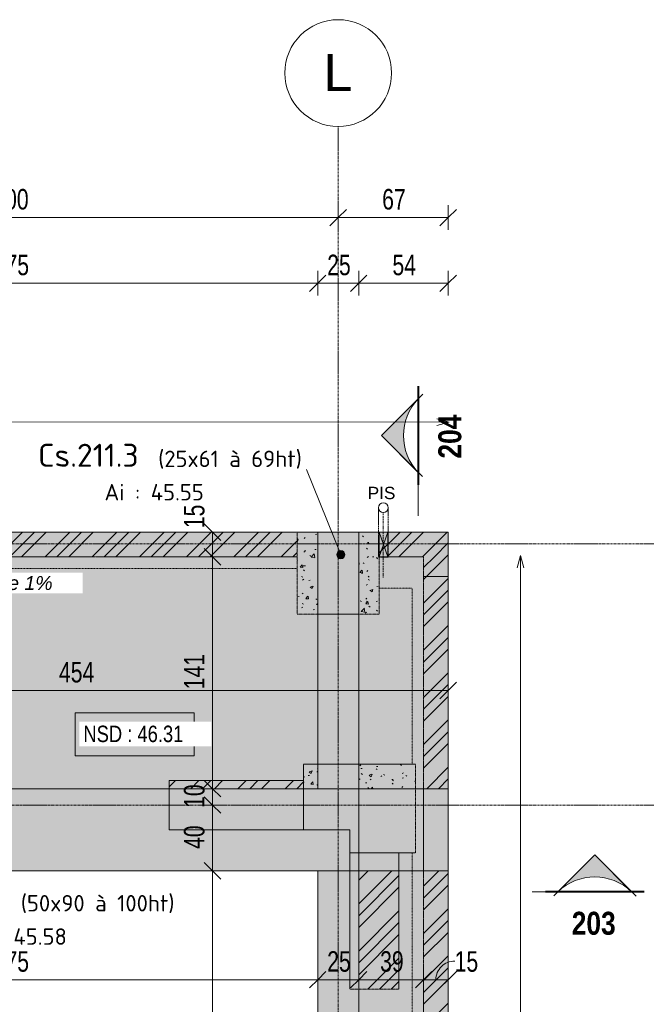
# Model space of a CAD drawing. Header units: millimetres. Extents: x 8507 to 240958, y -8745 to 78383.
# Tile 47 of 71: x 97234 to 101050, y 60526 to 66521. Entities that reach past the tile are written whole.
import ezdxf

# ---------------------------------------------------------------- set-up
doc = ezdxf.new("R2010")
doc.units = ezdxf.units.MM
for name, pattern in [('Caché', [7.14375, 4.7625, -2.38125]), ('Centre', [31.75, 6.35, -4.7625, 15.875, -4.7625]), ('Ligne de quadrillage', [22.225, 12.7, -3.175, 3.175, -3.175]), ('Tiret 1_16_', [3.175, 1.5875, -1.5875]), ('tiret perso', [2.6, 1.3, -1.3])]:
    doc.linetypes.add(name, pattern=pattern)
for name, color, linetype, lineweight in [('A-ANNO-DIMS', 211, 'Continuous', 9), ('A-ANNO-DIMS-50', 211, 'Continuous', 9), ('A-DETL', 90, 'Continuous', 5), ('A-DETL-CNTR', 5, 'Centre', 5), ('A-DETL-HDLN', 90, 'Caché', 5), ('A-DETL-MBND', 5, 'Continuous', 5), ('A-DETL-THIN', 151, 'Continuous', 5), ('A-FLOR-IDEN', 11, 'Continuous', 9), ('G-ANNO-SYMB', 111, 'Continuous', 9), ('G-ANNO-TEXT', 231, 'Continuous', 9), ('S-BEAM-IDEN', 2, 'Continuous', 9), ('S-GRID', 1, 'Continuous', 9), ('S-GRID-IDEN', 1, 'Continuous', 9)]:
    doc.layers.add(name, color=color, linetype=linetype, lineweight=lineweight)
doc.styles.add('Arial', font='arial.ttf', dxfattribs={"height": 225})
doc.styles.add('Arial Narrow_4', font='ARIALN.TTF', dxfattribs={"width": 0.9, "height": 125})
doc.styles.add('Arial Narrow_B_2', font='ARIALNB.TTF', dxfattribs={"height": 140})
doc.styles.add('Arial_1', font='arial.ttf', dxfattribs={"width": 0.8, "height": 100})
doc.styles.add('Arial_2', font='arial.ttf', dxfattribs={"height": 75})
doc.styles.add('Arial_I_1', font='ariali.ttf', dxfattribs={"height": 85})
doc.styles.add('ISOCPEUR', font='isocpeur.ttf', dxfattribs={"height": 100})
doc.styles.add('ISOCPEUR_B', font='txt', dxfattribs={"height": 140})
doc.dimstyles.new('AB6_1_50_-_GB', dxfattribs={"dimscale": 304.8, "dimtxt": 127.928872, "dimasz": 0.328084, "dimexe": 0.246063, "dimexo": 0.0625, "dimgap": 0.04101, "dimtad": 1, "dimdec": 0, "dimlfac": 0.1, "dimdsep": 46, "dimtxsty": 'Arial Narrow_4', "dimblk1": 'OBLIQUE', "dimblk2": 'OBLIQUE', "dimsah": 1, "dimcen": 0.09, "dimazin": 0, "dimtfac": 1, "dimtdec": 4, "dimtix": 1, "dimtmove": 0, "dimatfit": 3, "dimfxl": 0.246063, "dimfxlon": 1, "dimtvp": 1, "dimtolj": 1, "dimtzin": 0, "dimarcsym": 2})
doc.dimstyles.new('AB6_1_50_-_GB_1', dxfattribs={"dimscale": 304.8, "dimtxt": 127.928872, "dimasz": 0.328084, "dimexe": 0.246063, "dimexo": 0.0625, "dimgap": 0.04101, "dimtad": 1, "dimdec": 0, "dimlfac": 0.1, "dimdsep": 46, "dimtxsty": 'Arial Narrow_4', "dimblk1": 'OBLIQUE', "dimblk2": 'OBLIQUE', "dimsah": 1, "dimcen": 0.09, "dimazin": 0, "dimtfac": 1, "dimtdec": 4, "dimtix": 1, "dimtmove": 2, "dimatfit": 3, "dimfxl": 0.246063, "dimfxlon": 1, "dimtvp": 1, "dimtolj": 1, "dimtzin": 0, "dimarcsym": 2})
doc.dimstyles.new('AB6_1_50_-_GB_2', dxfattribs={"dimscale": 304.8, "dimtxt": 127.928872, "dimasz": 0.328084, "dimexe": 0.246063, "dimexo": 0.0625, "dimgap": 0.04101, "dimtad": 1, "dimdec": 0, "dimlfac": 0.1, "dimdsep": 46, "dimtxsty": 'Arial Narrow_4', "dimblk1": 'OBLIQUE', "dimblk2": 'OBLIQUE', "dimsah": 1, "dimcen": 0.09, "dimazin": 0, "dimtfac": 1, "dimtdec": 4, "dimtix": 1, "dimtmove": 1, "dimatfit": 3, "dimfxl": 0.246063, "dimfxlon": 1, "dimtvp": 1, "dimtolj": 1, "dimtzin": 0, "dimarcsym": 2})
doc.dimstyles.new('AB6_1_50_-_GB_3', dxfattribs={"dimscale": 304.8, "dimtxt": 127.928872, "dimasz": 0.328084, "dimexe": 0.246063, "dimexo": 0.0625, "dimgap": 0.04101, "dimtad": 1, "dimdec": 0, "dimlfac": 0.1, "dimdsep": 46, "dimtxsty": 'Arial Narrow_4', "dimblk1": 'OBLIQUE', "dimblk2": 'OBLIQUE', "dimsah": 1, "dimcen": 0.09, "dimazin": 0, "dimtfac": 1, "dimtdec": 4, "dimtix": 1, "dimtmove": 0, "dimatfit": 3, "dimfxl": 0.246063, "dimfxlon": 1, "dimtvp": 1, "dimtolj": 1, "dimtzin": 0, "dimarcsym": 2})
pattern_1 = [(45, (64631.8, -542.27), (-143.6841, 143.6841), []), (45, (64703.64, -542.27), (-143.6841, 143.6841), []), (45, (64775.48, -542.27), (-143.6841, 143.6841), [])]
pattern_2 = [(50, (64631.8, -542.27), (182.18467, -15.9391), [19.05, -209.55]), (355, (64631.8, -542.27), (-35.24243, 191.0566), [15.24, -167.64]), (100.451, (64646.98, -543.6), (146.9425, 175.1167), [16.19, -178.09]), (46.184, (64631.8, -491.47), (271.0789, -42.0433), [28.575, -314.325]), (96.636, (64654.4, -494.97), (237.4025, 247.4272), [24.285, -267.135]), (351.184, (64631.8, -491.47), (237.4046, 247.4251), [22.86, -251.46]), (21, (64657.2, -504.17), (151.61488, -102.26552), [19.05, -209.55]), (326, (64657.2, -504.17), (61.80236, 184.18774), [15.24, -167.64]), (71.451, (64669.83, -512.7), (213.41706, 81.92137), [16.19, -178.09]), (37.5, (64631.8, -542.27), (3.08832, 84.555076), [8.382, -157.226, 8.382, -161.798, -168.275]), (37.5, (64631.8, -542.27), (3.08832, 84.555076), [-335.788, 8.382, -159.893]), (7.5, (64631.8, -542.27), (66.81944, 100.18075), [8.382, -88.646, 8.382, -153.416, -64.135]), (7.5, (64631.8, -542.27), (66.81944, 100.18075), [-258.826, 8.382, -55.753]), (327.5, (64575.156, -542.27), (135.59049, -5.72891), [8.382, -55.118, 8.382, -189.738, -262.89]), (327.5, (64575.156, -542.27), (135.59049, -5.72891), [-261.62, 8.382, -254.508]), (317.5, (64549.76, -542.27), (148.12889, 25.42676), [8.382, -74.168, 8.382, -123.19, -186.69]), (317.5, (64549.76, -542.27), (148.12889, 25.42676), [-214.122, 8.382, -178.308])]
pattern_3 = [(0, (64631.8, -542.27), (0, 101.6), [3.353, -98.247]), (0, (64682.6, -491.47), (0, 101.6), [3.353, -98.247])]

# ---------------------------------------------------------------- blocks, each defined once
blk = doc.blocks.new('ECBIM_BIM_RESA VOILE RECTANGULAIRE - Pissette 5x5-3025178-R-1 variante')
at = {"layer": 'A-DETL-MBND'}
for points in [[(-3688.1, 63250.2), (-3661.8, 63325.2), (-3688.1, 63400.2)], [(-3635.6, 63250.2), (-3635.6, 63400.2), (-3661.8, 63325.2)]]:
    blk.add_hatch(color=256, dxfattribs=at).paths.add_polyline_path(points)
for p, q in [((-3688.1, 63250.2), (-3688.1, 63400.2)), ((-3688.1, 63400.2), (-3661.8, 63325.2)), ((-3661.8, 63325.2), (-3635.6, 63400.2)), ((-3635.6, 63400.2), (-3635.6, 63250.2)), ((-3661.8, 63325.2), (-3688.1, 63250.2)), ((-3635.6, 63250.2), (-3661.8, 63325.2))]:
    blk.add_line(p, q, dxfattribs=at)
blk = doc.blocks.new('Quadrillage - M_Extrémité de la ligne de quadrillage - Cercle-11575-R-1 variante')
at = {"layer": 'S-GRID-IDEN'}
blk.add_circle((0, 0), 6.5, dxfattribs=at)
blk = doc.blocks.new('Vue de détail - Extrémité de la ligne de coupe - Pleine AB6-966899-R-1 variante')
at = {"layer": 'G-ANNO-SYMB'}
h = blk.add_hatch(color=256, dxfattribs=at)
edge = h.paths.add_edge_path()
edge.add_line((-6, 4.49), (-1.51, 0))
edge.add_arc((-6, -4.7), 6.5, 46.3308, 133.6692)
edge.add_line((-10.49, 0), (-6, 4.49))
for p, q in [((-6, 4.49), (-11.04, -0.56)), ((-6, 4.49), (-10.49, 0)), ((-6, 4.49), (-1.01, -0.51)), ((-1.51, 0), (-6, 4.49)), ((-12, 0.05), (0, 0.05)), ((-12, 0), (0, 0)), ((-12, 0), (-10.49, 0)), ((-12, -0.05), (0, -0.05)), ((0, 0), (-1.51, 0))]:
    blk.add_line(p, q, dxfattribs=at)
blk.add_arc((-6, -4.7), 6.5, 46.3308, 133.6692, dxfattribs=at)
blk = doc.blocks.new('DIMBLOCK71-R-1 variante')
at = {"layer": 'A-ANNO-DIMS-50'}
for p, q in [((99693.7, 60675.1), (99693.7, 60750.1)), ((99843.7, 60675.1), (99843.7, 60750.1)), ((99843.7, 60675.1), (99693.7, 60675.1)), ((99693.7, 60675.1), (99693.7, 60600.1)), ((99843.7, 60675.1), (99843.7, 60600.1))]:
    blk.add_line(p, q, dxfattribs=at)
at = {"layer": 'A-ANNO-DIMS-50', "lineweight": 18}
for p, q in [((99693.7, 60675.1), (99643.7, 60625.1)), ((99693.7, 60675.1), (99743.7, 60725.1)), ((99843.7, 60675.1), (99793.7, 60625.1)), ((99843.7, 60675.1), (99893.7, 60725.1))]:
    blk.add_line(p, q, dxfattribs=at)
at = {"layer": 'A-ANNO-DIMS-50'}
blk.add_ellipse((99883.2, 60675.1), major_axis=(114.5, 0), ratio=0.995745, start_param=1.570796, end_param=3.141593, dxfattribs=at)
at = {"layer": 'A-ANNO-DIMS-50', "color": 0, "insert": (99883.2, 60849.1), "char_height": 125, "width": 160.825, "attachment_point": 1, "line_spacing_factor": 0.974696, "style": 'Arial Narrow_4'}
blk.add_mtext('15', dxfattribs=at)
blk = doc.blocks.new('_Oblique')
at = {"color": 0, "linetype": 'ByBlock', "lineweight": -2}
blk.add_line((-0.5, -0.5), (0.5, 0.5), dxfattribs=at)
blk = doc.blocks.new('DIMBLOCK72-R-1 variante')
at = {"layer": 'A-ANNO-DIMS-50'}
for p, q in [((99298.7, 60675.1), (99298.7, 60750.1)), ((99693.7, 60675.1), (99693.7, 60750.1)), ((99693.7, 60675.1), (99298.7, 60675.1)), ((99298.7, 60675.1), (99298.7, 60600.1)), ((99693.7, 60675.1), (99693.7, 60600.1))]:
    blk.add_line(p, q, dxfattribs=at)
at = {"layer": 'A-ANNO-DIMS-50', "lineweight": 18}
for p, q in [((99298.7, 60675.1), (99248.7, 60625.1)), ((99298.7, 60675.1), (99348.7, 60725.1)), ((99693.7, 60675.1), (99643.7, 60625.1)), ((99693.7, 60675.1), (99743.7, 60725.1))]:
    blk.add_line(p, q, dxfattribs=at)
at = {"layer": 'A-ANNO-DIMS-50', "color": 0, "insert": (99429.1, 60849.1), "char_height": 125, "width": 160.825, "attachment_point": 1, "line_spacing_factor": 0.974696, "style": 'Arial Narrow_4'}
blk.add_mtext('39', dxfattribs=at)
blk = doc.blocks.new('DIMBLOCK73-R-1 variante')
at = {"layer": 'A-ANNO-DIMS-50'}
for p, q in [((99048.7, 60675.1), (99048.7, 60750.1)), ((99298.7, 60675.1), (99298.7, 60750.1)), ((99298.7, 60675.1), (99048.7, 60675.1)), ((99048.7, 60675.1), (99048.7, 60600.1)), ((99298.7, 60675.1), (99298.7, 60600.1))]:
    blk.add_line(p, q, dxfattribs=at)
at = {"layer": 'A-ANNO-DIMS-50', "lineweight": 18}
for p, q in [((99048.7, 60675.1), (98998.7, 60625.1)), ((99048.7, 60675.1), (99098.7, 60725.1)), ((99298.7, 60675.1), (99248.7, 60625.1)), ((99298.7, 60675.1), (99348.7, 60725.1))]:
    blk.add_line(p, q, dxfattribs=at)
at = {"layer": 'A-ANNO-DIMS-50', "color": 0, "insert": (99106.6, 60849.1), "char_height": 125, "width": 160.825, "attachment_point": 1, "line_spacing_factor": 0.974696, "style": 'Arial Narrow_4'}
blk.add_mtext('25', dxfattribs=at)
blk = doc.blocks.new('DIMBLOCK74-R-1 variante')
at = {"layer": 'A-ANNO-DIMS-50'}
for p, q in [((95303.7, 60675.1), (95303.7, 60750.1)), ((99048.7, 60675.1), (99048.7, 60750.1)), ((99048.7, 60675.1), (95303.7, 60675.1)), ((95303.7, 60675.1), (95303.7, 60600.1)), ((99048.7, 60675.1), (99048.7, 60600.1))]:
    blk.add_line(p, q, dxfattribs=at)
at = {"layer": 'A-ANNO-DIMS-50', "lineweight": 18}
for p, q in [((95303.7, 60675.1), (95253.7, 60625.1)), ((95303.7, 60675.1), (95353.7, 60725.1)), ((99048.7, 60675.1), (98998.7, 60625.1)), ((99048.7, 60675.1), (99098.7, 60725.1))]:
    blk.add_line(p, q, dxfattribs=at)
at = {"layer": 'A-ANNO-DIMS-50', "color": 0, "insert": (97075.6, 60849.1), "char_height": 125, "width": 241.237, "attachment_point": 1, "line_spacing_factor": 0.974696, "style": 'Arial Narrow_4'}
blk.add_mtext('375', dxfattribs=at)
blk = doc.blocks.new('DIMBLOCK186-R-1 variante')
at = {"layer": 'A-ANNO-DIMS-50'}
for p, q in [((95173.7, 65315.9), (95173.7, 65390.9)), ((99173.7, 65315.9), (99173.7, 65390.9)), ((95173.7, 65315.9), (99173.7, 65315.9)), ((95173.7, 65315.9), (95173.7, 65240.9)), ((99173.7, 65315.9), (99173.7, 65240.9))]:
    blk.add_line(p, q, dxfattribs=at)
at = {"layer": 'A-ANNO-DIMS-50', "lineweight": 18}
for p, q in [((95173.7, 65315.9), (95223.7, 65365.9)), ((99173.7, 65315.9), (99223.7, 65365.9)), ((95173.7, 65315.9), (95123.7, 65265.9)), ((99173.7, 65315.9), (99123.7, 65265.9))]:
    blk.add_line(p, q, dxfattribs=at)
at = {"layer": 'A-ANNO-DIMS-50', "color": 0, "insert": (97073.1, 65490), "char_height": 125, "width": 241.237, "attachment_point": 1, "line_spacing_factor": 0.974696, "style": 'Arial Narrow_4'}
blk.add_mtext('400', dxfattribs=at)
blk = doc.blocks.new('DIMBLOCK210-R-1 variante')
at = {"layer": 'A-ANNO-DIMS-50'}
for p, q in [((95303.7, 64915.9), (95303.7, 64990.9)), ((99048.7, 64915.9), (99048.7, 64990.9)), ((95303.7, 64915.9), (99048.7, 64915.9)), ((95303.7, 64915.9), (95303.7, 64840.9)), ((99048.7, 64915.9), (99048.7, 64840.9))]:
    blk.add_line(p, q, dxfattribs=at)
at = {"layer": 'A-ANNO-DIMS-50', "lineweight": 18}
for p, q in [((95303.7, 64915.9), (95353.7, 64965.9)), ((99048.7, 64915.9), (99098.7, 64965.9)), ((95303.7, 64915.9), (95253.7, 64865.9)), ((99048.7, 64915.9), (98998.7, 64865.9))]:
    blk.add_line(p, q, dxfattribs=at)
at = {"layer": 'A-ANNO-DIMS-50', "color": 0, "insert": (97075.6, 65090), "char_height": 125, "width": 241.237, "attachment_point": 1, "line_spacing_factor": 0.974696, "style": 'Arial Narrow_4'}
blk.add_mtext('375', dxfattribs=at)
blk = doc.blocks.new('DIMBLOCK211-R-1 variante')
at = {"layer": 'A-ANNO-DIMS-50'}
for p, q in [((99048.7, 64915.9), (99048.7, 64990.9)), ((99298.7, 64915.9), (99298.7, 64990.9)), ((99048.7, 64915.9), (99298.7, 64915.9)), ((99048.7, 64915.9), (99048.7, 64840.9)), ((99298.7, 64915.9), (99298.7, 64840.9))]:
    blk.add_line(p, q, dxfattribs=at)
at = {"layer": 'A-ANNO-DIMS-50', "lineweight": 18}
for p, q in [((99048.7, 64915.9), (99098.7, 64965.9)), ((99298.7, 64915.9), (99348.7, 64965.9)), ((99048.7, 64915.9), (98998.7, 64865.9)), ((99298.7, 64915.9), (99248.7, 64865.9))]:
    blk.add_line(p, q, dxfattribs=at)
at = {"layer": 'A-ANNO-DIMS-50', "color": 0, "insert": (99106.6, 65090), "char_height": 125, "width": 160.825, "attachment_point": 1, "line_spacing_factor": 0.974696, "style": 'Arial Narrow_4'}
blk.add_mtext('25', dxfattribs=at)
blk = doc.blocks.new('DIMBLOCK346-R-1 variante')
at = {"layer": 'A-ANNO-DIMS-50'}
for p, q in [((98408.1, 61338.6), (98333.1, 61338.6)), ((98408.1, 53835.4), (98408.1, 61338.6)), ((98408.1, 61338.6), (98483.1, 61338.6)), ((98408.1, 53835.4), (98333.1, 53835.4)), ((98408.1, 53835.4), (98483.1, 53835.4))]:
    blk.add_line(p, q, dxfattribs=at)
at = {"layer": 'A-ANNO-DIMS-50', "lineweight": 18}
for p, q in [((98408.1, 61338.6), (98358.1, 61388.6)), ((98408.1, 61338.6), (98458.1, 61288.6)), ((98408.1, 53835.4), (98358.1, 53885.4)), ((98408.1, 53835.4), (98458.1, 53785.4))]:
    blk.add_line(p, q, dxfattribs=at)
at = {"layer": 'A-ANNO-DIMS-50', "color": 0, "insert": (98234, 57486.5), "char_height": 125, "width": 241.237, "attachment_point": 1, "rotation": 90, "line_spacing_factor": 0.974696, "style": 'Arial Narrow_4'}
blk.add_mtext('750', dxfattribs=at)
blk = doc.blocks.new('DIMBLOCK347-R-1 variante')
at = {"layer": 'A-ANNO-DIMS-50', "lineweight": 18}
for p, q in [((98408.1, 61738.6), (98358.1, 61788.6)), ((98408.1, 61738.6), (98458.1, 61688.6)), ((98408.1, 61338.6), (98358.1, 61388.6)), ((98408.1, 61338.6), (98458.1, 61288.6))]:
    blk.add_line(p, q, dxfattribs=at)
at = {"layer": 'A-ANNO-DIMS-50'}
for p, q in [((98408.1, 61738.6), (98333.1, 61738.6)), ((98408.1, 61338.6), (98408.1, 61738.6)), ((98408.1, 61738.6), (98483.1, 61738.6)), ((98408.1, 61338.6), (98333.1, 61338.6)), ((98408.1, 61338.6), (98483.1, 61338.6))]:
    blk.add_line(p, q, dxfattribs=at)
at = {"layer": 'A-ANNO-DIMS-50', "color": 0, "insert": (98234, 61471.5), "char_height": 125, "width": 160.825, "attachment_point": 1, "rotation": 90, "line_spacing_factor": 0.974696, "style": 'Arial Narrow_4'}
blk.add_mtext('40', dxfattribs=at)
blk = doc.blocks.new('DIMBLOCK348-R-1 variante')
at = {"layer": 'A-ANNO-DIMS-50', "lineweight": 18}
for p, q in [((98408.1, 61838.6), (98358.1, 61888.6)), ((98408.1, 61838.6), (98458.1, 61788.6)), ((98408.1, 61738.6), (98358.1, 61788.6)), ((98408.1, 61738.6), (98458.1, 61688.6))]:
    blk.add_line(p, q, dxfattribs=at)
at = {"layer": 'A-ANNO-DIMS-50'}
for p, q in [((98408.1, 61838.6), (98333.1, 61838.6)), ((98408.1, 61738.6), (98408.1, 61838.6)), ((98408.1, 61838.6), (98483.1, 61838.6)), ((98408.1, 61738.6), (98333.1, 61738.6)), ((98408.1, 61738.6), (98483.1, 61738.6))]:
    blk.add_line(p, q, dxfattribs=at)
at = {"layer": 'A-ANNO-DIMS-50', "color": 0, "insert": (98234, 61721.5), "char_height": 125, "width": 160.825, "attachment_point": 1, "rotation": 90, "line_spacing_factor": 0.974696, "style": 'Arial Narrow_4'}
blk.add_mtext('10', dxfattribs=at)
blk = doc.blocks.new('DIMBLOCK368-R-1 variante')
at = {"layer": 'A-ANNO-DIMS-50', "lineweight": 18}
for p, q in [((98408.1, 63400.2), (98358.1, 63450.2)), ((98408.1, 63400.2), (98458.1, 63350.2)), ((98408.1, 63250.2), (98358.1, 63300.2)), ((98408.1, 63250.2), (98458.1, 63200.2))]:
    blk.add_line(p, q, dxfattribs=at)
at = {"layer": 'A-ANNO-DIMS-50'}
for p, q in [((98408.1, 63400.2), (98333.1, 63400.2)), ((98408.1, 63400.2), (98408.1, 63250.2)), ((98408.1, 63400.2), (98483.1, 63400.2)), ((98408.1, 63250.2), (98333.1, 63250.2)), ((98408.1, 63250.2), (98483.1, 63250.2))]:
    blk.add_line(p, q, dxfattribs=at)
at = {"layer": 'A-ANNO-DIMS-50', "color": 0, "insert": (98234, 63424.6), "char_height": 125, "width": 160.825, "attachment_point": 1, "rotation": 90, "line_spacing_factor": 0.974696, "style": 'Arial Narrow_4'}
blk.add_mtext('15', dxfattribs=at)
blk = doc.blocks.new('DIMBLOCK369-R-1 variante')
at = {"layer": 'A-ANNO-DIMS-50'}
for p, q in [((98408.1, 63250.2), (98333.1, 63250.2)), ((98408.1, 63250.2), (98408.1, 61838.6)), ((98408.1, 63250.2), (98483.1, 63250.2)), ((98408.1, 61838.6), (98333.1, 61838.6)), ((98408.1, 61838.6), (98483.1, 61838.6))]:
    blk.add_line(p, q, dxfattribs=at)
at = {"layer": 'A-ANNO-DIMS-50', "lineweight": 18}
for p, q in [((98408.1, 63250.2), (98358.1, 63300.2)), ((98408.1, 63250.2), (98458.1, 63200.2)), ((98408.1, 61838.6), (98358.1, 61888.6)), ((98408.1, 61838.6), (98458.1, 61788.6))]:
    blk.add_line(p, q, dxfattribs=at)
at = {"layer": 'A-ANNO-DIMS-50', "color": 0, "insert": (98234, 62443.9), "char_height": 125, "width": 241.237, "attachment_point": 1, "rotation": 90, "line_spacing_factor": 0.974696, "style": 'Arial Narrow_4'}
blk.add_mtext('141', dxfattribs=at)
blk = doc.blocks.new('DIMBLOCK370-R-1 variante')
at = {"layer": 'A-ANNO-DIMS-50'}
for p, q in [((95303.7, 62436.3), (95303.7, 62511.3)), ((99843.7, 62436.3), (99843.7, 62511.3)), ((99843.7, 62436.3), (95303.7, 62436.3)), ((95303.7, 62436.3), (95303.7, 62361.3)), ((99843.7, 62436.3), (99843.7, 62361.3))]:
    blk.add_line(p, q, dxfattribs=at)
at = {"layer": 'A-ANNO-DIMS-50', "lineweight": 18}
for p, q in [((95303.7, 62436.3), (95353.7, 62486.3)), ((99843.7, 62436.3), (99893.7, 62486.3)), ((95303.7, 62436.3), (95253.7, 62386.3)), ((99843.7, 62436.3), (99793.7, 62386.3))]:
    blk.add_line(p, q, dxfattribs=at)
at = {"layer": 'A-ANNO-DIMS-50', "color": 0, "insert": (97473.1, 62610.4), "char_height": 125, "width": 241.237, "attachment_point": 1, "line_spacing_factor": 0.974696, "style": 'Arial Narrow_4'}
blk.add_mtext('454', dxfattribs=at)
blk = doc.blocks.new('DIMBLOCK382-R-1 variante')
at = {"layer": 'A-ANNO-DIMS-50'}
for p, q in [((99298.7, 64915.9), (99298.7, 64990.9)), ((99843.7, 64915.9), (99843.7, 64990.9)), ((99843.7, 64915.9), (99298.7, 64915.9)), ((99298.7, 64915.9), (99298.7, 64840.9)), ((99843.7, 64915.9), (99843.7, 64840.9))]:
    blk.add_line(p, q, dxfattribs=at)
at = {"layer": 'A-ANNO-DIMS-50', "lineweight": 18}
for p, q in [((99298.7, 64915.9), (99348.7, 64965.9)), ((99843.7, 64915.9), (99893.7, 64965.9)), ((99298.7, 64915.9), (99248.7, 64865.9)), ((99843.7, 64915.9), (99793.7, 64865.9))]:
    blk.add_line(p, q, dxfattribs=at)
at = {"layer": 'A-ANNO-DIMS-50', "color": 0, "insert": (99504.1, 65090), "char_height": 125, "width": 160.825, "attachment_point": 1, "line_spacing_factor": 0.974696, "style": 'Arial Narrow_4'}
blk.add_mtext('54', dxfattribs=at)
blk = doc.blocks.new('DIMBLOCK383-R-1 variante')
at = {"layer": 'A-ANNO-DIMS-50'}
for p, q in [((99173.7, 65315.9), (99173.7, 65390.9)), ((99843.7, 65315.9), (99843.7, 65390.9)), ((99173.7, 65315.9), (99843.7, 65315.9)), ((99173.7, 65315.9), (99173.7, 65240.9)), ((99843.7, 65315.9), (99843.7, 65240.9))]:
    blk.add_line(p, q, dxfattribs=at)
at = {"layer": 'A-ANNO-DIMS-50', "lineweight": 18}
for p, q in [((99173.7, 65315.9), (99223.7, 65365.9)), ((99843.7, 65315.9), (99893.7, 65365.9)), ((99173.7, 65315.9), (99123.7, 65265.9)), ((99843.7, 65315.9), (99793.7, 65265.9))]:
    blk.add_line(p, q, dxfattribs=at)
at = {"layer": 'A-ANNO-DIMS-50', "color": 0, "insert": (99441.6, 65490), "char_height": 125, "width": 160.825, "attachment_point": 1, "line_spacing_factor": 0.974696, "style": 'Arial Narrow_4'}
blk.add_mtext('67', dxfattribs=at)

msp = doc.modelspace()

# ---------------------------------------------------------------- hatches: boundary and pattern name
at = {"layer": 'A-DETL-MBND'}
h = msp.add_hatch(dxfattribs=at)
h.set_pattern_fill('FP_17', color=8, style=0, pattern_type=2)
h.set_pattern_definition(pattern_3)
h.paths.add_polyline_path([(95303.65, 61838.56), (99048.65, 61838.56), (99048.65, 63400.23), (95303.65, 63400.23), (95303.65, 61868.56)])
h.paths.add_polyline_path([(99298.65, 61838.56), (99843.65, 61838.56), (99843.65, 63400.23), (99298.65, 63400.23), (99298.65, 61889.41)])
h.paths.add_polyline_path([(95073.65, 61868.56), (95073.65, 63400.23), (91288.65, 63400.23), (91288.65, 61868.56), (93383.99, 61868.56)])
h.paths.add_polyline_path([(91058.65, 61868.56), (91058.65, 63400.23), (87288.65, 63400.23), (87288.65, 61868.56), (89812.49, 61868.56)])
h.paths.add_polyline_path([(87058.65, 61868.56), (87058.65, 63400.23), (83288.65, 63400.23), (83288.65, 61868.56), (86241, 61868.56)])
h.paths.add_polyline_path([(83058.65, 61868.56), (83058.65, 63400.23), (79288.65, 63400.23), (79288.65, 61868.56), (82669.5, 61868.56)])
h.paths.add_polyline_path([(79058.65, 61868.56), (79058.65, 63400.23), (75283.65, 63400.23), (75283.65, 61868.56), (78523.65, 61868.56)])
h.paths.add_polyline_path([(75053.65, 61868.56), (75053.65, 63400.23), (71288.65, 63400.23), (71288.65, 61868.56), (74790.95, 61868.56)])
h.paths.add_polyline_path([(71058.65, 61868.56), (71058.65, 63400.23), (67288.65, 63400.23), (67288.65, 61868.56), (70169.25, 61868.56)])
h.paths.add_polyline_path([(67058.65, 61868.56), (67058.65, 63400.23), (63273.65, 63400.23), (63273.65, 61868.56), (64812, 61868.56)])
at = {"layer": 'A-DETL-MBND', "linetype": 'Tiret 1_16_'}
h = msp.add_hatch(dxfattribs=at)
h.set_pattern_fill('FP_13', style=0, pattern_type=2)
h.set_pattern_definition(pattern_1)
h.paths.add_polyline_path([(98741.24, 63250.23), (98923.65, 63250.23), (98923.65, 63400.23), (95423.65, 63400.23), (95423.65, 63250.23), (96955.49, 63250.23)])
h = msp.add_hatch(dxfattribs=at)
h.set_pattern_fill('FP_14', style=0, pattern_type=2)
h.set_pattern_definition(pattern_2)
h.paths.add_polyline_path([(98923.65, 62900.23), (99048.65, 62900.23), (99048.65, 63400.23), (98923.65, 63400.23), (98923.65, 63298.87)])
h.paths.add_polyline_path([(99298.65, 62900.23), (99423.65, 62900.23), (99423.65, 63400.23), (99298.65, 63400.23), (99298.65, 63298.87)])
at = {"layer": 'A-DETL-MBND'}
for points in [[(99048.65, 62900.23), (99298.65, 62900.23), (99298.65, 63400.23), (99048.65, 63400.23), (99048.65, 63298.87)], [(99048.65, 61838.56), (99298.65, 61838.56), (99298.65, 62900.23), (99048.65, 62900.23), (99048.65, 61842.16)], [(99693.65, 61338.56), (99693.65, 61838.56), (99298.65, 61838.56), (99298.65, 61448.56), (99543.65, 61448.56), (99543.65, 61338.56)], [(99298.65, 57645.31), (99298.65, 61338.56), (99048.65, 61338.56), (99048.65, 57645.31)]]:
    msp.add_hatch(color=254, dxfattribs=at).paths.add_polyline_path(points)
at = {"layer": 'A-DETL-MBND', "linetype": 'Tiret 1_16_'}
h = msp.add_hatch(dxfattribs=at)
h.set_pattern_fill('FP_13', style=0, pattern_type=2)
h.set_pattern_definition(pattern_1)
h.paths.add_polyline_path([(99693.65, 63250.23), (99843.65, 63250.23), (99843.65, 63400.23), (99423.65, 63400.23), (99423.65, 63250.23)])
h = msp.add_hatch(dxfattribs=at)
h.set_pattern_fill('FP_13', style=0, pattern_type=2)
h.set_pattern_definition(pattern_1)
h.paths.add_polyline_path([(99693.65, 63130.23), (99843.65, 63130.23), (99843.65, 63250.23), (99693.65, 63250.23)])
h = msp.add_hatch(dxfattribs=at)
h.set_pattern_fill('FP_13', style=0, pattern_type=2)
h.set_pattern_definition(pattern_1)
h.paths.add_polyline_path([(99843.65, 52043.73), (99843.65, 53335.4), (99693.65, 53335.4), (99693.65, 52043.73)])
h.paths.add_polyline_path([(99693.65, 53835.4), (99843.65, 53835.4), (99843.65, 61338.56), (99693.65, 61338.56), (99693.65, 53902.5)])
h.paths.add_polyline_path([(99843.65, 61838.56), (99843.65, 63130.23), (99693.65, 63130.23), (99693.65, 61838.56)])
h = msp.add_hatch(dxfattribs=at)
h.set_pattern_fill('FP_14', style=0, pattern_type=2)
h.set_pattern_definition(pattern_2)
h.paths.add_polyline_path([(99048.65, 61838.56), (99048.65, 61988.56), (98963.23, 61988.56), (98963.23, 61838.56)])
h.paths.add_polyline_path([(99643.72, 61838.56), (99643.72, 61988.56), (99298.65, 61988.56), (99298.65, 61838.56), (99634.12, 61838.56)])
h = msp.add_hatch(dxfattribs=at)
h.set_pattern_fill('FP_13', style=0, pattern_type=2)
h.set_pattern_definition(pattern_1)
h.paths.add_polyline_path([(98963.23, 61838.56), (98963.23, 61888.56), (98143.65, 61888.56), (98143.65, 61838.56), (98741.24, 61838.56)])
at = {"layer": 'A-DETL-MBND'}
h = msp.add_hatch(color=254, dxfattribs=at)
h.paths.add_polyline_path([(99843.65, 61338.56), (99843.65, 61838.56), (99693.65, 61838.56), (99693.65, 61338.56)])
h.paths.add_polyline_path([(99298.65, 61338.56), (99543.65, 61338.56), (99543.65, 61448.56), (99298.65, 61448.56), (99298.65, 61838.56), (95303.65, 61838.56), (95303.65, 61338.56), (99048.65, 61338.56)])
at = {"layer": 'A-DETL-MBND', "linetype": 'Tiret 1_16_'}
h = msp.add_hatch(dxfattribs=at)
h.set_pattern_fill('FP_13', style=0, pattern_type=2)
h.set_pattern_definition(pattern_1)
h.paths.add_polyline_path([(99543.65, 60616.98), (99543.65, 61338.56), (99298.65, 61338.56), (99298.65, 60616.98)])
at = {"layer": 'A-DETL-MBND'}
h = msp.add_hatch(dxfattribs=at)
h.set_pattern_fill('FP_17', color=8, style=0, pattern_type=2)
h.set_pattern_definition(pattern_3)
h.paths.add_polyline_path([(99298.65, 53835.4), (99843.65, 53835.4), (99843.65, 61338.56), (99298.65, 61338.56), (99298.65, 53902.5)])
at = {"layer": 'S-BEAM-IDEN'}
h = msp.add_hatch(color=256, dxfattribs=at)
edge = h.paths.add_edge_path()
edge.add_arc((99189.75, 63263.55), 25, 0, 360)

# ---------------------------------------------------------------- linework, layer by layer
at = {"layer": 'A-DETL', "linetype": 'tiret perso'}
for p, q in [((98923.65, 63180.23), (95423.65, 63180.23)), ((99423.65, 63060.23), (99623.65, 63060.23)), ((99623.65, 61988.56), (99623.65, 63060.23)), ((99623.65, 53725.4), (99623.65, 61448.56))]:
    msp.add_line(p, q, dxfattribs=at)
at = {"layer": 'A-DETL-CNTR'}
msp.add_line((99448.31, 63124.22), (99448.31, 63519.22), dxfattribs=at)
at = {"layer": 'A-DETL-HDLN'}
for p, q in [((99418.31, 63549.22), (99418.31, 63249.22)), ((99478.31, 63249.22), (99478.31, 63549.22)), ((99418.31, 63249.22), (99478.31, 63249.22))]:
    msp.add_line(p, q, dxfattribs=at)
at = {"layer": 'A-DETL-MBND'}
for p, q in [((63273.65, 63400.23), (99843.65, 63400.23)), ((99476.15, 63400.23), (99423.65, 63400.23)), ((99423.65, 63400.23), (99476.15, 63400.23)), ((99423.65, 63250.23), (99423.65, 63400.23)), ((99423.65, 63250.23), (99423.65, 63400.23)), ((99476.15, 63400.23), (99476.15, 63250.23)), ((99476.15, 63250.23), (99476.15, 63400.23)), ((99843.65, 63400.23), (99843.65, 53335.4)), ((99476.15, 63250.23), (99423.65, 63250.23)), ((99423.65, 63250.23), (99476.15, 63250.23)), ((99048.65, 61838.56), (95303.65, 61838.56)), ((99843.65, 61838.56), (99298.65, 61838.56)), ((99298.65, 53335.4), (99298.65, 61838.56))]:
    msp.add_line(p, q, dxfattribs=at)
at = {"layer": 'A-DETL-MBND', "color": 7, "linetype": 'Tiret 1_16_'}
for p, q in [((95423.65, 63400.23), (98923.65, 63400.23)), ((98923.65, 63400.23), (95423.65, 63400.23)), ((98923.65, 63400.23), (98923.65, 63250.23)), ((98923.65, 63400.23), (98923.65, 63250.23)), ((98923.65, 62900.23), (98923.65, 63400.23)), ((98923.65, 63400.23), (99423.65, 63400.23)), ((99423.65, 63400.23), (98923.65, 63400.23)), ((98923.65, 63400.23), (98923.65, 62900.23)), ((99423.65, 63400.23), (99843.65, 63400.23)), ((99843.65, 63400.23), (99423.65, 63400.23)), ((99423.65, 63250.23), (99423.65, 63400.23)), ((99423.65, 63400.23), (99423.65, 63250.23)), ((99423.65, 63400.23), (99423.65, 62900.23)), ((99423.65, 62900.23), (99423.65, 63400.23)), ((99843.65, 63400.23), (99843.65, 63130.23)), ((99843.65, 63400.23), (99843.65, 63130.23)), ((95423.65, 63250.23), (98923.65, 63250.23)), ((98923.65, 63250.23), (95423.65, 63250.23)), ((99423.65, 63250.23), (99693.65, 63250.23)), ((99693.65, 63250.23), (99423.65, 63250.23)), ((99693.65, 63250.23), (99693.65, 51923.73)), ((99693.65, 51923.73), (99693.65, 63250.23)), ((99693.65, 63130.23), (99843.65, 63130.23)), ((99843.65, 63130.23), (99693.65, 63130.23)), ((99843.65, 63130.23), (99693.65, 63130.23)), ((99843.65, 63130.23), (99693.65, 63130.23)), ((99843.65, 63130.23), (99843.65, 52043.73)), ((99843.65, 52043.73), (99843.65, 63130.23)), ((99423.65, 62900.23), (98923.65, 62900.23)), ((98923.65, 62900.23), (99423.65, 62900.23)), ((98963.23, 61988.56), (99643.72, 61988.56)), ((98963.23, 61838.56), (98963.23, 61988.56)), ((99643.72, 61988.56), (98963.23, 61988.56)), ((98963.23, 61988.56), (98963.23, 61588.56)), ((99643.72, 61448.56), (99643.72, 61988.56)), ((99643.72, 61448.56), (99643.72, 61988.56)), ((98143.65, 61888.56), (98963.23, 61888.56)), ((98963.23, 61888.56), (98143.65, 61888.56)), ((98143.65, 61838.56), (98143.65, 61888.56)), ((98143.65, 61888.56), (98143.65, 61588.56)), ((98963.23, 61888.56), (98963.23, 61588.56)), ((98963.23, 61888.56), (98963.23, 61588.56)), ((99643.72, 61838.56), (98963.23, 61838.56)), ((98963.23, 61838.56), (99643.72, 61838.56)), ((99243.65, 61588.56), (98143.65, 61588.56)), ((98963.23, 61588.56), (99243.65, 61588.56)), ((99243.65, 60616.98), (99243.65, 61588.56)), ((99243.65, 61588.56), (99243.65, 61448.56)), ((99543.65, 61448.56), (99243.65, 61448.56)), ((99243.65, 61448.56), (99643.72, 61448.56)), ((99243.65, 61448.56), (99543.65, 61448.56)), ((99298.65, 61448.56), (99643.72, 61448.56)), ((99543.65, 61448.56), (99543.65, 60616.98)), ((99543.65, 60616.98), (99543.65, 61448.56)), ((99243.65, 61338.56), (99243.65, 60616.98)), ((99543.65, 60616.98), (99243.65, 60616.98)), ((99543.65, 60616.98), (99243.65, 60616.98))]:
    msp.add_line(p, q, dxfattribs=at)
at = {"layer": 'A-DETL-MBND', "color": 7}
for p, q in [((99298.65, 63400.23), (99048.65, 63400.23)), ((99048.65, 63400.23), (99048.65, 61838.56)), ((99048.65, 61838.56), (99048.65, 63400.23)), ((99298.65, 61838.56), (99298.65, 63400.23)), ((99298.65, 61838.56), (99298.65, 63400.23)), ((99298.65, 62900.23), (99048.65, 62900.23)), ((99048.65, 62900.23), (99048.65, 61838.56)), ((99048.65, 62900.23), (99298.65, 62900.23)), ((99048.65, 61843.81), (99048.65, 62900.23)), ((99298.65, 61842.16), (99298.65, 62900.23)), ((99298.65, 61838.56), (99298.65, 62900.23)), ((99843.65, 61838.56), (95303.65, 61838.56)), ((98143.65, 61838.56), (96203.23, 61838.56)), ((98143.65, 61588.56), (98143.65, 61838.56)), ((98143.65, 61838.56), (98963.23, 61838.56)), ((99643.72, 61838.56), (98963.23, 61838.56)), ((98963.23, 61838.56), (98963.23, 61588.56)), ((99048.65, 61838.56), (99048.65, 61843.81)), ((99048.65, 61838.56), (99298.65, 61838.56)), ((99298.65, 61838.56), (99048.65, 61838.56)), ((99298.65, 61838.56), (99298.65, 61842.16)), ((99693.65, 61838.56), (99298.65, 61838.56)), ((99298.65, 61838.56), (99843.65, 61838.56)), ((99298.65, 61838.56), (99298.65, 61338.56)), ((99298.65, 61838.56), (99298.65, 61448.56)), ((99693.65, 61838.56), (99643.72, 61838.56)), ((99693.65, 61338.56), (99693.65, 61838.56)), ((99693.65, 61838.56), (99693.65, 61338.56)), ((99843.65, 61838.56), (99843.65, 61338.56)), ((99843.65, 61338.56), (99843.65, 61838.56)), ((98963.23, 61588.56), (98143.65, 61588.56)), ((99243.65, 61338.56), (99243.65, 61448.56)), ((99243.65, 61448.56), (99543.65, 61448.56)), ((99298.65, 61338.56), (99298.65, 61448.56)), ((99298.65, 61448.56), (99543.65, 61448.56)), ((99543.65, 61448.56), (99543.65, 61338.56)), ((99543.65, 61448.56), (99543.65, 61338.56)), ((95303.65, 61338.56), (99843.65, 61338.56)), ((95303.65, 61338.56), (99243.65, 61338.56)), ((99298.65, 61338.56), (99048.65, 61338.56)), ((99048.65, 61338.56), (99298.65, 61338.56)), ((99048.65, 61338.56), (99048.65, 57645.31)), ((99048.65, 53835.4), (99048.65, 61338.56)), ((99243.65, 61338.56), (99298.65, 61338.56)), ((99298.65, 61338.56), (99843.65, 61338.56)), ((99298.65, 57645.31), (99298.65, 61338.56)), ((99543.65, 61338.56), (99693.65, 61338.56)), ((99543.65, 61338.56), (99693.65, 61338.56))]:
    msp.add_line(p, q, dxfattribs=at)
at = {"layer": 'A-DETL-MBND', "color": 7, "linetype": 'tiret perso'}
for p, q in [((95303.65, 61838.56), (99298.65, 61838.56)), ((99298.65, 61838.56), (95303.65, 61838.56)), ((99298.65, 61838.56), (99298.65, 61338.56)), ((99298.65, 53835.4), (99298.65, 61838.56))]:
    msp.add_line(p, q, dxfattribs=at)
at = {"layer": 'A-DETL-THIN'}
msp.add_line((99843.65, 63280.23), (99843.65, 51893.73), dxfattribs=at)
msp.add_circle((99448.31, 63549.22), 30, dxfattribs=at)
at = {"layer": 'A-FLOR-IDEN', "flags": 128}
msp.add_lwpolyline([(97571.87, 62301.27), (98296.27, 62301.27), (98296.27, 62039.27), (97571.87, 62039.27)], close=True, dxfattribs=at)
at = {"layer": 'G-ANNO-SYMB'}
for p, q in [((99661.55, 63500.36), (99661.55, 63688.65)), ((100356.03, 61211.15), (100436.29, 61211.15))]:
    msp.add_line(p, q, dxfattribs=at)
at = {"layer": 'G-ANNO-TEXT', "color": 170}
for p, q in [((99850.09, 64070.16), (99775.1, 64090.29)), ((99850.09, 64070.16), (77081.94, 64079.2)), ((99850.09, 64070.16), (99775.08, 64050.1)), ((100284.45, 63257.39), (100264.35, 63182.39)), ((100284.45, 63257.39), (100304.54, 63182.39)), ((100284.45, 63257.39), (100284.45, 57246.34))]:
    msp.add_line(p, q, dxfattribs=at)
at = {"layer": 'S-BEAM-IDEN'}
msp.add_line((99189.75, 63263.55), (98980.36, 63782.29), dxfattribs=at)
msp.add_circle((99189.75, 63263.55), 25, dxfattribs=at)
at = {"layer": 'S-GRID', "linetype": 'Ligne de quadrillage'}
for p, q in [((99173.65, 47292.72), (99173.65, 65870.79)), ((48070.04, 63330.23), (102467.67, 63330.23)), ((48070.04, 61738.56), (102467.67, 61738.56))]:
    msp.add_line(p, q, dxfattribs=at)

# ---------------------------------------------------------------- block references
at = {"layer": 'A-DETL-MBND'}
msp.add_blockref('ECBIM_BIM_RESA VOILE RECTANGULAIRE - Pissette 5x5-3025178-R-1 variante', (103111.75, 0), dxfattribs=at)
at = {"layer": 'G-ANNO-SYMB', "extrusion": (0, 0, -1), "xscale": 49.99999999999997, "yscale": 49.99999999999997, "zscale": 49.99999999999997, "rotation": 270.0000000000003}
msp.add_blockref('Vue de détail - Extrémité de la ligne de coupe - Pleine AB6-966899-R-1 variante', (-99661.55, 63688.65), dxfattribs=at)
at = {"layer": 'G-ANNO-SYMB', "extrusion": (0, 0, -1), "xscale": 49.99999999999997, "yscale": 49.99999999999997, "zscale": 49.99999999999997}
msp.add_blockref('Vue de détail - Extrémité de la ligne de coupe - Pleine AB6-966899-R-1 variante', (-100436.29, 61211.15), dxfattribs=at)
at = {"layer": 'S-GRID-IDEN', "xscale": 49.99999999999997, "yscale": 49.99999999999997, "zscale": 49.99999999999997}
msp.add_blockref('Quadrillage - M_Extrémité de la ligne de quadrillage - Cercle-11575-R-1 variante', (99173.65, 66195.79), dxfattribs=at)

# ---------------------------------------------------------------- texts
at = {"layer": 'G-ANNO-SYMB', "insert": (99783.51, 63848.59), "char_height": 140, "width": 324.6834, "attachment_point": 1, "rotation": 90, "style": 'Arial Narrow_B_2'}
msp.add_mtext('204', dxfattribs=at)
at = {"layer": 'G-ANNO-SYMB', "insert": (100596.24, 61089.2), "char_height": 140, "width": 324.6834, "attachment_point": 1, "style": 'Arial Narrow_B_2'}
msp.add_mtext('203', dxfattribs=at)
at = {"layer": 'S-BEAM-IDEN', "attachment_point": 1}
for s, insert, char_height, width, style in [('Cs.211.3', (97345.34, 63938.77), 140, 793.6706, 'ISOCPEUR_B'), ('(25x61 à 69ht)', (98077.36, 63896.9), 100, 1090.295, 'ISOCPEUR'), ('Ai : 45.55', (97750.23, 63693.89), 100, 737.5525, 'ISOCPEUR'), ('(50x90 à 100ht)', (97240.77, 61191.25), 100, 1178.4806, 'ISOCPEUR'), ('Ai : 45.58', (96913.64, 60988.24), 100, 737.5525, 'ISOCPEUR')]:
    msp.add_mtext(s, dxfattribs=dict(at, insert=insert, char_height=char_height, width=width, style=style))

# ---------------------------------------------------------------- dimensions: what is measured, and where the dimension line sits
at = {"layer": 'A-ANNO-DIMS'}
for base, p1, p2, dimstyle, override, picture, middle in [((99173.65, 65315.9), (95173.65, 65390.9), (99173.65, 65390.9), 'AB6_1_50_-_GB', {"dimpost": '<>', "dimfxl": 4000}, 'DIMBLOCK186-R-1 variante', (97173.65, 65392.22)), ((99048.6546, 64915.9016), (95303.6542, 64840.9016), (99048.6546, 64840.9016), 'AB6_1_50_-_GB', {"dimpost": '<>', "dimfxl": 3745.0004}, 'DIMBLOCK210-R-1 variante', (97176.1544, 64992.2232)), ((99298.6546, 64915.9016), (99843.6542, 64840.9016), (99298.6546, 64840.9016), 'AB6_1_50_-_GB_3', {"dimpost": '<>', "dimfxl": 544.9996}, 'DIMBLOCK382-R-1 variante', (99571.1544, 64991.9674)), ((95303.65, 62436.31), (99843.65, 62361.31), (95303.65, 62361.31), 'AB6_1_50_-_GB_3', {"dimpost": '<>', "dimfxl": 4540}, 'DIMBLOCK370-R-1 variante', (97573.65, 62512.38)), ((95303.6542, 60675.0853), (99048.6546, 60600.0853), (95303.6542, 60600.0853), 'AB6_1_50_-_GB', {"dimpost": '<>', "dimfxl": 3745.0004}, 'DIMBLOCK74-R-1 variante', (97176.1544, 60751.4069)), ((99298.6546, 60675.0853), (99693.6542, 60600.0853), (99298.6546, 60600.0853), 'AB6_1_50_-_GB', {"dimpost": '<>', "dimfxl": 394.9996}, 'DIMBLOCK72-R-1 variante', (99496.1544, 60751.4069))]:
    dim = msp.add_linear_dim(base=base, p1=p1, p2=p2, dimstyle=dimstyle, override=override, dxfattribs=at)
    dim.commit()
    dim.dimension.update_dxf_attribs({"geometry": picture, "text_midpoint": middle})
for base, p1, p2, angle, dimstyle, override, picture, middle in [((99843.65, 65315.9), (99173.65, 65390.9), (99843.65, 65240.9), 0, 'AB6_1_50_-_GB_3', {"dimpost": '<>', "dimfxl": 686.585756}, 'DIMBLOCK383-R-1 variante', (99508.65, 65392.22)), ((99298.65, 64915.9), (99048.65, 64840.9), (99298.65, 64840.9), 0, 'AB6_1_50_-_GB', {"dimpost": '<>', "dimfxl": 250}, 'DIMBLOCK211-R-1 variante', (99173.65, 64992.22)), ((98408.09, 61838.56), (98483.09, 63250.23), (98483.09, 61838.56), 90, 'AB6_1_50_-_GB_3', {"dimpost": '<>', "dimfxl": 1411.669216}, 'DIMBLOCK369-R-1 variante', (98332.84, 62544.39)), ((98408.09, 61838.56), (98333.09, 61738.56), (98333.09, 61838.56), 90, 'AB6_1_50_-_GB_3', {"dimpost": '<>', "dimfxl": 100}, 'DIMBLOCK348-R-1 variante', (98331.77, 61788.56)), ((98408.09, 61738.56), (98333.09, 61338.56), (98333.09, 61738.56), 90, 'AB6_1_50_-_GB_3', {"dimpost": '<>', "dimfxl": 400}, 'DIMBLOCK347-R-1 variante', (98331.77, 61538.56)), ((98408.09, 61338.56), (98333.09, 53835.4), (98333.09, 61338.56), 90, 'AB6_1_50_-_GB_3', {"dimpost": '<>', "dimfxl": 7503.163046}, 'DIMBLOCK346-R-1 variante', (98331.77, 57586.98)), ((99048.65, 60675.09), (99298.65, 60600.09), (99048.65, 60600.09), 0, 'AB6_1_50_-_GB', {"dimpost": '<>', "dimfxl": 250}, 'DIMBLOCK73-R-1 variante', (99173.65, 60751.41))]:
    dim = msp.add_linear_dim(base=base, p1=p1, p2=p2, angle=angle, dimstyle=dimstyle, override=override, dxfattribs=at)
    dim.commit()
    dim.dimension.update_dxf_attribs({"geometry": picture, "text_midpoint": middle})
dim = msp.add_linear_dim(base=(98408.09, 63250.23), p1=(98483.09, 63400.23), p2=(98483.09, 63250.23), angle=90, dimstyle='AB6_1_50_-_GB_1', override={"dimpost": '<>', "dimfxl": 150}, dxfattribs=at)
dim.commit()
dim.dimension.update_dxf_attribs({"geometry": 'DIMBLOCK368-R-1 variante', "text_midpoint": (98317.37, 63505.03), "dimtype": 160, "text_rotation": 90})
dim = msp.add_linear_dim(base=(99693.65, 60675.09), p1=(99843.65, 60600.09), p2=(99693.65, 60600.09), dimstyle='AB6_1_50_-_GB_2', override={"dimpost": '<>', "dimfxl": 150}, dxfattribs=at)
dim.commit()
dim.dimension.update_dxf_attribs({"geometry": 'DIMBLOCK71-R-1 variante', "text_midpoint": (99963.58, 60765.8), "dimtype": 160})

# ---------------------------------------------------------------- next in the draw order: texts
at = {"layer": 'A-FLOR-IDEN', "insert": (97621.87, 62222.29), "char_height": 100, "width": 753.5862, "attachment_point": 1, "style": 'Arial_1', "bg_fill": 3, "box_fill_scale": 1.25, "bg_fill_color": 256, "bg_fill_true_color": 13158600, "bg_fill_transparency": 0}
msp.add_mtext('NSD : 46.31', dxfattribs=at)
at = {"layer": 'G-ANNO-TEXT', "color": 7, "attachment_point": 1, "bg_fill": 3, "box_fill_scale": 1.25, "bg_fill_color": 256, "bg_fill_true_color": 13158600, "bg_fill_transparency": 0}
for s, insert, char_height, width, style in [('PIS', (99353.24, 63676.55), 75, 204.4303, 'Arial_2'), ('Cunette 1%', (96813.77, 63133.31), 85, 781.6453, 'Arial_I_1')]:
    msp.add_mtext(s, dxfattribs=dict(at, insert=insert, char_height=char_height, width=width, style=style))
at = {"layer": 'S-GRID-IDEN', "insert": (99084.34, 66312.07), "char_height": 225, "width": 212.4472, "attachment_point": 1, "style": 'Arial', "bg_fill": 3, "box_fill_scale": 1.25, "bg_fill_color": 256, "bg_fill_true_color": 13158600, "bg_fill_transparency": 0}
msp.add_mtext('L', dxfattribs=at)

doc.saveas('drawing.dxf')
